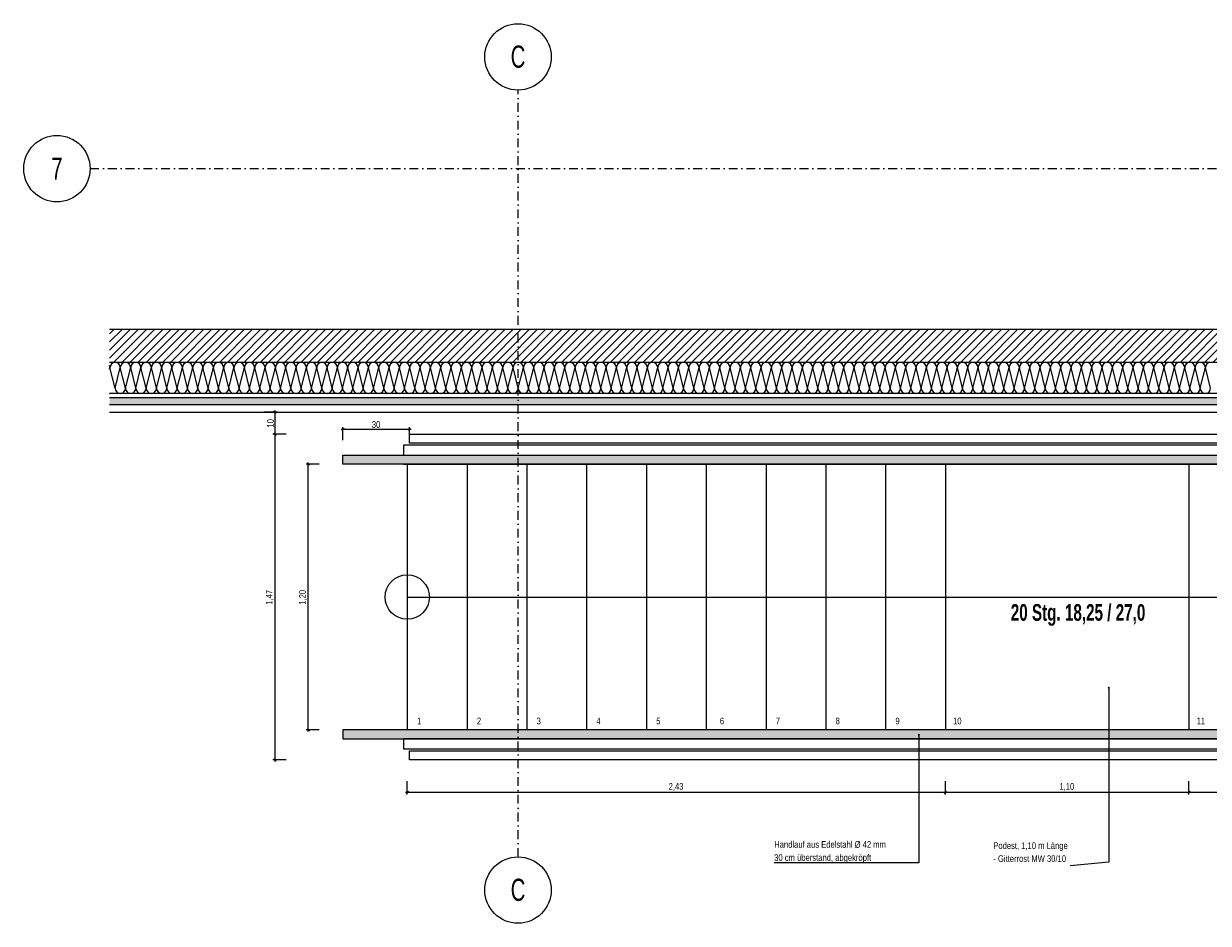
# Model space of a CAD drawing. Header units: metres. Extents: x -58265 to 854892, y -56510 to 35250.
# Tile 17 of 47: x 605723 to 611073, y -43840 to -39778. Entities that reach past the tile are written whole.
import ezdxf

# ---------------------------------------------------------------- set-up
doc = ezdxf.new("R2010")
doc.units = ezdxf.units.M
doc.header["$LTSCALE"] = 0.05
doc.linetypes.add('Achse 24', pattern=[1600, 800, -400, 0, -400])
doc.linetypes.add('Wipeout_Contour', pattern=[20000, 0, -20000])
for name, color, linetype in [('A_1_Schraffuren', 7, 'Continuous'), ('A_4_Detail_Achsen', 7, 'Continuous'), ('A_4_Detail_Bemaßung', 7, 'Continuous'), ('A_4_Details_Linien', 7, 'Continuous'), ('A_4_N_Detail_Inhalt', 7, 'Continuous')]:
    doc.layers.add(name, color=color, linetype=linetype)
doc.styles.add('ERSTELLTER_STIL_2', font='txt')
doc.styles.add('ERSTELLTER_STIL_4', font='ARIALN.TTF', dxfattribs={"width": 0.8})
doc.styles.add('ERSTELLTER_STIL_6', font='txt', dxfattribs={"width": 0.8})
doc.styles.add('ERSTELLTER_STIL_7', font='txt')
doc.dimstyles.new('ERSTELLTER_STIL__1', dxfattribs={"dimtxt": 30, "dimasz": 9.5, "dimexe": 0.18, "dimexo": 50, "dimgap": 0, "dimtad": 1, "dimtih": 1, "dimtoh": 1, "dimlfac": 0.001, "dimzin": 0, "dimdsep": 46, "dimtxsty": 'ERSTELLTER_STIL_2', "dimblk": 'ARROWHEAD_6', "dimblk1": 'ARROWHEAD_6', "dimblk2": 'ARROWHEAD_6', "dimcen": 0.09, "dimclrd": 7, "dimclre": 7, "dimclrt": 7, "dimazin": 0, "dimtfac": 1, "dimtdec": 4, "dimtmove": 0, "dimatfit": 3, "dimfxl": 1, "dimtolj": 1, "dimtzin": 0, "dimarcsym": 0})
doc.dimstyles.new('ERSTELLTER_STIL__2', dxfattribs={"dimtxt": 0.18, "dimasz": 18.24, "dimexe": 0.18, "dimexo": 0.0625, "dimgap": 0, "dimtad": 0, "dimtih": 1, "dimtoh": 1, "dimdec": 4, "dimzin": 0, "dimdsep": 46, "dimcen": 0.09, "dimadec": 0, "dimazin": 0, "dimtfac": 1, "dimtdec": 4, "dimtmove": 0, "dimatfit": 3, "dimldrblk": 'ARROWHEAD_11', "dimfxl": 1, "dimtolj": 1, "dimtzin": 0, "dimarcsym": 0})
doc.dimstyles.new('ERSTELLTER_STIL__4', dxfattribs={"dimtxt": 30, "dimasz": 9.5, "dimexe": 0.18, "dimexo": 50, "dimgap": 0, "dimtad": 1, "dimlfac": 0.001, "dimzin": 0, "dimdsep": 46, "dimtxsty": 'ERSTELLTER_STIL_2', "dimblk": 'ARROWHEAD_6', "dimblk1": 'ARROWHEAD_6', "dimblk2": 'ARROWHEAD_6', "dimcen": 0.09, "dimclrd": 7, "dimclre": 7, "dimclrt": 7, "dimazin": 0, "dimtfac": 1, "dimtdec": 4, "dimtmove": 0, "dimatfit": 3, "dimfxl": 1, "dimtolj": 1, "dimtzin": 0, "dimarcsym": 0})

# ---------------------------------------------------------------- blocks, each defined once
blk = doc.blocks.new('*X166', base_point=(565636.8, -30579.8))
at = {"layer": 'A_1_Schraffuren', "color": 251, "linetype": 'Continuous', "lineweight": 13}
for p, q in [((606111, -41338.4), (606112.8, -41331)), ((606136.2, -41424.4), (606112.8, -41331)), ((606136.2, -41424.4), (606159.5, -41331)), ((606182.8, -41424.4), (606159.5, -41331)), ((606182.8, -41424.4), (606206.2, -41331)), ((606229.5, -41424.4), (606206.2, -41331)), ((606229.5, -41424.4), (606252.8, -41331)), ((606276.2, -41424.4), (606252.8, -41331)), ((606276.2, -41424.4), (606299.5, -41331)), ((606322.8, -41424.4), (606299.5, -41331)), ((606322.8, -41424.4), (606346.2, -41331)), ((606369.5, -41424.4), (606346.2, -41331)), ((606369.5, -41424.4), (606392.8, -41331)), ((606416.2, -41424.4), (606392.8, -41331)), ((606416.2, -41424.4), (606439.5, -41331)), ((606462.8, -41424.4), (606439.5, -41331)), ((606462.8, -41424.4), (606486.2, -41331)), ((606509.5, -41424.4), (606486.2, -41331)), ((606509.5, -41424.4), (606532.8, -41331)), ((606556.2, -41424.4), (606532.8, -41331)), ((606556.2, -41424.4), (606579.5, -41331)), ((606602.8, -41424.4), (606579.5, -41331)), ((606602.8, -41424.4), (606626.2, -41331)), ((606649.5, -41424.4), (606626.2, -41331)), ((606649.5, -41424.4), (606672.8, -41331)), ((606696.2, -41424.4), (606672.8, -41331)), ((606696.2, -41424.4), (606719.5, -41331)), ((606742.8, -41424.4), (606719.5, -41331)), ((606742.8, -41424.4), (606766.2, -41331)), ((606789.5, -41424.4), (606766.2, -41331)), ((606789.5, -41424.4), (606812.8, -41331)), ((606836.2, -41424.4), (606812.8, -41331)), ((606836.2, -41424.4), (606859.5, -41331)), ((606882.8, -41424.4), (606859.5, -41331)), ((606882.8, -41424.4), (606906.2, -41331)), ((606929.5, -41424.4), (606906.2, -41331)), ((606929.5, -41424.4), (606952.8, -41331)), ((606976.2, -41424.4), (606952.8, -41331)), ((606976.2, -41424.4), (606999.5, -41331)), ((607022.8, -41424.4), (606999.5, -41331)), ((607022.8, -41424.4), (607046.2, -41331)), ((607069.5, -41424.4), (607046.2, -41331)), ((607069.5, -41424.4), (607092.8, -41331)), ((607116.2, -41424.4), (607092.8, -41331)), ((607116.2, -41424.4), (607139.5, -41331)), ((607162.8, -41424.4), (607139.5, -41331)), ((607162.8, -41424.4), (607186.2, -41331)), ((607209.5, -41424.4), (607186.2, -41331)), ((607209.5, -41424.4), (607232.8, -41331)), ((607256.2, -41424.4), (607232.8, -41331)), ((607256.2, -41424.4), (607279.5, -41331)), ((607302.8, -41424.4), (607279.5, -41331)), ((607302.8, -41424.4), (607326.2, -41331)), ((607349.5, -41424.4), (607326.2, -41331)), ((607349.5, -41424.4), (607372.8, -41331)), ((607396.2, -41424.4), (607372.8, -41331)), ((607396.2, -41424.4), (607419.5, -41331)), ((607442.8, -41424.4), (607419.5, -41331)), ((607442.8, -41424.4), (607466.2, -41331)), ((607489.5, -41424.4), (607466.2, -41331)), ((607489.5, -41424.4), (607512.8, -41331)), ((607536.2, -41424.4), (607512.8, -41331)), ((607536.2, -41424.4), (607559.5, -41331)), ((607582.8, -41424.4), (607559.5, -41331)), ((607582.8, -41424.4), (607606.2, -41331)), ((607629.5, -41424.4), (607606.2, -41331)), ((607629.5, -41424.4), (607652.8, -41331)), ((607676.2, -41424.4), (607652.8, -41331)), ((607676.2, -41424.4), (607699.5, -41331)), ((607722.8, -41424.4), (607699.5, -41331)), ((607722.8, -41424.4), (607746.2, -41331)), ((607769.5, -41424.4), (607746.2, -41331)), ((607769.5, -41424.4), (607792.8, -41331)), ((607816.2, -41424.4), (607792.8, -41331)), ((607816.2, -41424.4), (607839.5, -41331)), ((607862.8, -41424.4), (607839.5, -41331)), ((607862.8, -41424.4), (607886.2, -41331)), ((607909.5, -41424.4), (607886.2, -41331)), ((607909.5, -41424.4), (607932.8, -41331)), ((607956.2, -41424.4), (607932.8, -41331)), ((607956.2, -41424.4), (607979.5, -41331)), ((608002.8, -41424.4), (607979.5, -41331)), ((608002.8, -41424.4), (608026.2, -41331)), ((608049.5, -41424.4), (608026.2, -41331)), ((608049.5, -41424.4), (608072.8, -41331)), ((608096.2, -41424.4), (608072.8, -41331)), ((608096.2, -41424.4), (608119.5, -41331)), ((608142.8, -41424.4), (608119.5, -41331)), ((608142.8, -41424.4), (608166.2, -41331)), ((608189.5, -41424.4), (608166.2, -41331)), ((608189.5, -41424.4), (608212.8, -41331)), ((608236.2, -41424.4), (608212.8, -41331)), ((608236.2, -41424.4), (608259.5, -41331)), ((608282.8, -41424.4), (608259.5, -41331)), ((608282.8, -41424.4), (608306.2, -41331)), ((608329.5, -41424.4), (608306.2, -41331)), ((608329.5, -41424.4), (608352.8, -41331)), ((608376.2, -41424.4), (608352.8, -41331)), ((608376.2, -41424.4), (608399.5, -41331)), ((608422.8, -41424.4), (608399.5, -41331)), ((608422.8, -41424.4), (608446.2, -41331)), ((608469.5, -41424.4), (608446.2, -41331)), ((608469.5, -41424.4), (608492.8, -41331)), ((608516.2, -41424.4), (608492.8, -41331)), ((608516.2, -41424.4), (608539.5, -41331)), ((608562.8, -41424.4), (608539.5, -41331)), ((608562.8, -41424.4), (608586.2, -41331)), ((608609.5, -41424.4), (608586.2, -41331)), ((608609.5, -41424.4), (608632.8, -41331)), ((608656.2, -41424.4), (608632.8, -41331)), ((608656.2, -41424.4), (608679.5, -41331)), ((608702.8, -41424.4), (608679.5, -41331)), ((608702.8, -41424.4), (608726.2, -41331)), ((608749.5, -41424.4), (608726.2, -41331)), ((608749.5, -41424.4), (608772.8, -41331)), ((608796.2, -41424.4), (608772.8, -41331)), ((608796.2, -41424.4), (608819.5, -41331)), ((608842.8, -41424.4), (608819.5, -41331)), ((608842.8, -41424.4), (608866.2, -41331)), ((608889.5, -41424.4), (608866.2, -41331)), ((608889.5, -41424.4), (608912.8, -41331)), ((608936.2, -41424.4), (608912.8, -41331)), ((608936.2, -41424.4), (608959.5, -41331)), ((608982.8, -41424.4), (608959.5, -41331)), ((608982.8, -41424.4), (609006.2, -41331)), ((609029.5, -41424.4), (609006.2, -41331)), ((609029.5, -41424.4), (609052.8, -41331)), ((609076.2, -41424.4), (609052.8, -41331)), ((609076.2, -41424.4), (609099.5, -41331)), ((609122.8, -41424.4), (609099.5, -41331)), ((609122.8, -41424.4), (609146.2, -41331)), ((609169.5, -41424.4), (609146.2, -41331)), ((609169.5, -41424.4), (609192.8, -41331)), ((609216.2, -41424.4), (609192.8, -41331)), ((609216.2, -41424.4), (609239.5, -41331)), ((609262.8, -41424.4), (609239.5, -41331)), ((609262.8, -41424.4), (609286.2, -41331)), ((609309.5, -41424.4), (609286.2, -41331)), ((609309.5, -41424.4), (609332.8, -41331)), ((609356.2, -41424.4), (609332.8, -41331)), ((609356.2, -41424.4), (609379.5, -41331)), ((609402.8, -41424.4), (609379.5, -41331)), ((609402.8, -41424.4), (609426.2, -41331)), ((609449.5, -41424.4), (609426.2, -41331)), ((609449.5, -41424.4), (609472.8, -41331)), ((609496.2, -41424.4), (609472.8, -41331)), ((609496.2, -41424.4), (609519.5, -41331)), ((609542.8, -41424.4), (609519.5, -41331)), ((609542.8, -41424.4), (609566.2, -41331)), ((609589.5, -41424.4), (609566.2, -41331)), ((609589.5, -41424.4), (609612.8, -41331)), ((609636.2, -41424.4), (609612.8, -41331)), ((609636.2, -41424.4), (609659.5, -41331)), ((609682.8, -41424.4), (609659.5, -41331)), ((609682.8, -41424.4), (609706.2, -41331)), ((609729.5, -41424.4), (609706.2, -41331)), ((609729.5, -41424.4), (609752.8, -41331)), ((609776.2, -41424.4), (609752.8, -41331)), ((609776.2, -41424.4), (609799.5, -41331)), ((609822.8, -41424.4), (609799.5, -41331)), ((609822.8, -41424.4), (609846.2, -41331)), ((609869.5, -41424.4), (609846.2, -41331)), ((609869.5, -41424.4), (609892.8, -41331)), ((609916.2, -41424.4), (609892.8, -41331)), ((609916.2, -41424.4), (609939.5, -41331)), ((609962.8, -41424.4), (609939.5, -41331)), ((609962.8, -41424.4), (609986.2, -41331)), ((610009.5, -41424.4), (609986.2, -41331)), ((610009.5, -41424.4), (610032.8, -41331)), ((610056.2, -41424.4), (610032.8, -41331)), ((610056.2, -41424.4), (610079.5, -41331)), ((610102.8, -41424.4), (610079.5, -41331)), ((610102.8, -41424.4), (610126.2, -41331)), ((610149.5, -41424.4), (610126.2, -41331)), ((610149.5, -41424.4), (610172.8, -41331)), ((610196.2, -41424.4), (610172.8, -41331)), ((610196.2, -41424.4), (610219.5, -41331)), ((610242.8, -41424.4), (610219.5, -41331)), ((610242.8, -41424.4), (610266.2, -41331)), ((610289.5, -41424.4), (610266.2, -41331)), ((610289.5, -41424.4), (610312.8, -41331)), ((610336.2, -41424.4), (610312.8, -41331)), ((610336.2, -41424.4), (610359.5, -41331)), ((610382.8, -41424.4), (610359.5, -41331)), ((610382.8, -41424.4), (610406.2, -41331)), ((610429.5, -41424.4), (610406.2, -41331)), ((610429.5, -41424.4), (610452.8, -41331)), ((610476.2, -41424.4), (610452.8, -41331)), ((610476.2, -41424.4), (610499.5, -41331)), ((610522.8, -41424.4), (610499.5, -41331)), ((610522.8, -41424.4), (610546.2, -41331)), ((610569.5, -41424.4), (610546.2, -41331)), ((610569.5, -41424.4), (610592.8, -41331)), ((610616.2, -41424.4), (610592.8, -41331)), ((610616.2, -41424.4), (610639.5, -41331)), ((610662.8, -41424.4), (610639.5, -41331)), ((610662.8, -41424.4), (610686.2, -41331)), ((610709.5, -41424.4), (610686.2, -41331)), ((610709.5, -41424.4), (610732.8, -41331)), ((610756.2, -41424.4), (610732.8, -41331)), ((610756.2, -41424.4), (610779.5, -41331)), ((610802.8, -41424.4), (610779.5, -41331)), ((610802.8, -41424.4), (610826.2, -41331)), ((610849.5, -41424.4), (610826.2, -41331)), ((610849.5, -41424.4), (610872.8, -41331)), ((610896.2, -41424.4), (610872.8, -41331)), ((610896.2, -41424.4), (610919.5, -41331)), ((610942.8, -41424.4), (610919.5, -41331)), ((610942.8, -41424.4), (610966.2, -41331)), ((610989.5, -41424.4), (610966.2, -41331)), ((610989.5, -41424.4), (611012.8, -41331)), ((611036.2, -41424.4), (611012.8, -41331)), ((611036.2, -41424.4), (611059.5, -41331)), ((611082.8, -41424.4), (611059.5, -41331))]:
    blk.add_line(p, q, dxfattribs=at)
for centre, start, end in [((606089.5, -41331), 0, 22.8732), ((606136.2, -41331), 90, 180), ((606136.2, -41331), 0, 90), ((606182.8, -41331), 90, 180), ((606182.8, -41331), 0, 90), ((606229.5, -41331), 90, 180), ((606229.5, -41331), 0, 90), ((606276.2, -41331), 90, 180), ((606276.2, -41331), 0, 90), ((606322.8, -41331), 90, 180), ((606322.8, -41331), 0, 90), ((606369.5, -41331), 90, 180), ((606369.5, -41331), 0, 90), ((606416.2, -41331), 90, 180), ((606416.2, -41331), 0, 90), ((606462.8, -41331), 90, 180), ((606462.8, -41331), 0, 90), ((606509.5, -41331), 90, 180), ((606509.5, -41331), 0, 90), ((606556.2, -41331), 90, 180), ((606556.2, -41331), 0, 90), ((606602.8, -41331), 90, 180), ((606602.8, -41331), 0, 90), ((606649.5, -41331), 90, 180), ((606649.5, -41331), 0, 90), ((606696.2, -41331), 90, 180), ((606696.2, -41331), 0, 90), ((606742.8, -41331), 90, 180), ((606742.8, -41331), 0, 90), ((606789.5, -41331), 90, 180), ((606789.5, -41331), 0, 90), ((606836.2, -41331), 90, 180), ((606836.2, -41331), 0, 90), ((606882.8, -41331), 90, 180), ((606882.8, -41331), 0, 90), ((606929.5, -41331), 90, 180), ((606929.5, -41331), 0, 90), ((606976.2, -41331), 90, 180), ((606976.2, -41331), 0, 90), ((607022.8, -41331), 90, 180), ((607022.8, -41331), 0, 90), ((607069.5, -41331), 90, 180), ((607069.5, -41331), 0, 90), ((607116.2, -41331), 90, 180), ((607116.2, -41331), 0, 90), ((607162.8, -41331), 90, 180), ((607162.8, -41331), 0, 90), ((607209.5, -41331), 90, 180), ((607209.5, -41331), 0, 90), ((607256.2, -41331), 90, 180), ((607256.2, -41331), 0, 90), ((607302.8, -41331), 90, 180), ((607302.8, -41331), 0, 90), ((607349.5, -41331), 90, 180), ((607349.5, -41331), 0, 90), ((607396.2, -41331), 90, 180), ((607396.2, -41331), 0, 90), ((607442.8, -41331), 90, 180), ((607442.8, -41331), 0, 90), ((607489.5, -41331), 90, 180), ((607489.5, -41331), 0, 90), ((607536.2, -41331), 90, 180), ((607536.2, -41331), 0, 90), ((607582.8, -41331), 90, 180), ((607582.8, -41331), 0, 90), ((607629.5, -41331), 90, 180), ((607629.5, -41331), 0, 90), ((607676.2, -41331), 90, 180), ((607676.2, -41331), 0, 90), ((607722.8, -41331), 90, 180), ((607722.8, -41331), 0, 90), ((607769.5, -41331), 90, 180), ((607769.5, -41331), 0, 90), ((607816.2, -41331), 90, 180), ((607816.2, -41331), 0, 90), ((607862.8, -41331), 90, 180), ((607862.8, -41331), 0, 90), ((607909.5, -41331), 90, 180), ((607909.5, -41331), 0, 90), ((607956.2, -41331), 90, 180), ((607956.2, -41331), 0, 90), ((608002.8, -41331), 90, 180), ((608002.8, -41331), 0, 90), ((608049.5, -41331), 90, 180), ((608049.5, -41331), 0, 90), ((608096.2, -41331), 90, 180), ((608096.2, -41331), 0, 90), ((608142.8, -41331), 90, 180), ((608142.8, -41331), 0, 90), ((608189.5, -41331), 90, 180), ((608189.5, -41331), 0, 90), ((608236.2, -41331), 90, 180), ((608236.2, -41331), 0, 90), ((608282.8, -41331), 90, 180), ((608282.8, -41331), 0, 90), ((608329.5, -41331), 90, 180), ((608329.5, -41331), 0, 90), ((608376.2, -41331), 90, 180), ((608376.2, -41331), 0, 90), ((608422.8, -41331), 90, 180), ((608422.8, -41331), 0, 90), ((608469.5, -41331), 90, 180), ((608469.5, -41331), 0, 90), ((608516.2, -41331), 90, 180), ((608516.2, -41331), 0, 90), ((608562.8, -41331), 90, 180), ((608562.8, -41331), 0, 90), ((608609.5, -41331), 90, 180), ((608609.5, -41331), 0, 90), ((608656.2, -41331), 90, 180), ((608656.2, -41331), 0, 90), ((608702.8, -41331), 90, 180), ((608702.8, -41331), 0, 90), ((608749.5, -41331), 90, 180), ((608749.5, -41331), 0, 90), ((608796.2, -41331), 90, 180), ((608796.2, -41331), 0, 90), ((608842.8, -41331), 90, 180), ((608842.8, -41331), 0, 90), ((608889.5, -41331), 90, 180), ((608889.5, -41331), 0, 90), ((608936.2, -41331), 90, 180), ((608936.2, -41331), 0, 90), ((608982.8, -41331), 90, 180), ((608982.8, -41331), 0, 90), ((609029.5, -41331), 90, 180), ((609029.5, -41331), 0, 90), ((609076.2, -41331), 90, 180), ((609076.2, -41331), 0, 90), ((609122.8, -41331), 90, 180), ((609122.8, -41331), 0, 90), ((609169.5, -41331), 90, 180), ((609169.5, -41331), 0, 90), ((609216.2, -41331), 90, 180), ((609216.2, -41331), 0, 90), ((609262.8, -41331), 90, 180), ((609262.8, -41331), 0, 90), ((609309.5, -41331), 90, 180), ((609309.5, -41331), 0, 90), ((609356.2, -41331), 90, 180), ((609356.2, -41331), 0, 90), ((609402.8, -41331), 90, 180), ((609402.8, -41331), 0, 90), ((609449.5, -41331), 90, 180), ((609449.5, -41331), 0, 90), ((609496.2, -41331), 90, 180), ((609496.2, -41331), 0, 90), ((609542.8, -41331), 90, 180), ((609542.8, -41331), 0, 90), ((609589.5, -41331), 90, 180), ((609589.5, -41331), 0, 90), ((609636.2, -41331), 90, 180), ((609636.2, -41331), 0, 90), ((609682.8, -41331), 90, 180), ((609682.8, -41331), 0, 90), ((609729.5, -41331), 90, 180), ((609729.5, -41331), 0, 90), ((609776.2, -41331), 90, 180), ((609776.2, -41331), 0, 90), ((609822.8, -41331), 90, 180), ((609822.8, -41331), 0, 90), ((609869.5, -41331), 90, 180), ((609869.5, -41331), 0, 90), ((609916.2, -41331), 90, 180), ((609916.2, -41331), 0, 90), ((609962.8, -41331), 90, 180), ((609962.8, -41331), 0, 90), ((610009.5, -41331), 90, 180), ((610009.5, -41331), 0, 90), ((610056.2, -41331), 90, 180), ((610056.2, -41331), 0, 90), ((610102.8, -41331), 90, 180), ((610102.8, -41331), 0, 90), ((610149.5, -41331), 90, 180), ((610149.5, -41331), 0, 90), ((610196.2, -41331), 90, 180), ((610196.2, -41331), 0, 90), ((610242.8, -41331), 90, 180), ((610242.8, -41331), 0, 90), ((610289.5, -41331), 90, 180), ((610289.5, -41331), 0, 90), ((610336.2, -41331), 90, 180), ((610336.2, -41331), 0, 90), ((610382.8, -41331), 90, 180), ((610382.8, -41331), 0, 90), ((610429.5, -41331), 90, 180), ((610429.5, -41331), 0, 90), ((610476.2, -41331), 90, 180), ((610476.2, -41331), 0, 90), ((610522.8, -41331), 90, 180), ((610522.8, -41331), 0, 90), ((610569.5, -41331), 90, 180), ((610569.5, -41331), 0, 90), ((610616.2, -41331), 90, 180), ((610616.2, -41331), 0, 90), ((610662.8, -41331), 90, 180), ((610662.8, -41331), 0, 90), ((610709.5, -41331), 90, 180), ((610709.5, -41331), 0, 90), ((610756.2, -41331), 90, 180), ((610756.2, -41331), 0, 90), ((610802.8, -41331), 90, 180), ((610802.8, -41331), 0, 90), ((610849.5, -41331), 90, 180), ((610849.5, -41331), 0, 90), ((610896.2, -41331), 90, 180), ((610896.2, -41331), 0, 90), ((610942.8, -41331), 90, 180), ((610942.8, -41331), 0, 90), ((610989.5, -41331), 90, 180), ((610989.5, -41331), 0, 90), ((611036.2, -41331), 90, 180), ((611036.2, -41331), 0, 90), ((611082.8, -41331), 90, 180), ((606112.8, -41424.4), 265.49, 270), ((606159.5, -41424.4), 180, 270), ((606159.5, -41424.4), 270, 0), ((606206.2, -41424.4), 180, 270), ((606206.2, -41424.4), 270, 0), ((606252.8, -41424.4), 180, 270), ((606252.8, -41424.4), 270, 0), ((606299.5, -41424.4), 180, 270), ((606299.5, -41424.4), 270, 0), ((606346.2, -41424.4), 180, 270), ((606346.2, -41424.4), 270, 0), ((606392.8, -41424.4), 180, 270), ((606392.8, -41424.4), 270, 0), ((606439.5, -41424.4), 180, 270), ((606439.5, -41424.4), 270, 0), ((606486.2, -41424.4), 180, 270), ((606486.2, -41424.4), 270, 0), ((606532.8, -41424.4), 180, 270), ((606532.8, -41424.4), 270, 0), ((606579.5, -41424.4), 180, 270), ((606579.5, -41424.4), 270, 0), ((606626.2, -41424.4), 180, 270), ((606626.2, -41424.4), 270, 0), ((606672.8, -41424.4), 180, 270), ((606672.8, -41424.4), 270, 0), ((606719.5, -41424.4), 180, 270), ((606719.5, -41424.4), 270, 0), ((606766.2, -41424.4), 180, 270), ((606766.2, -41424.4), 270, 0), ((606812.8, -41424.4), 180, 270), ((606812.8, -41424.4), 270, 0), ((606859.5, -41424.4), 180, 270), ((606859.5, -41424.4), 270, 0), ((606906.2, -41424.4), 180, 270), ((606906.2, -41424.4), 270, 0), ((606952.8, -41424.4), 180, 270), ((606952.8, -41424.4), 270, 0), ((606999.5, -41424.4), 180, 270), ((606999.5, -41424.4), 270, 0), ((607046.2, -41424.4), 180, 270), ((607046.2, -41424.4), 270, 0), ((607092.8, -41424.4), 180, 270), ((607092.8, -41424.4), 270, 0), ((607139.5, -41424.4), 180, 270), ((607139.5, -41424.4), 270, 0), ((607186.2, -41424.4), 180, 270), ((607186.2, -41424.4), 270, 0), ((607232.8, -41424.4), 180, 270), ((607232.8, -41424.4), 270, 0), ((607279.5, -41424.4), 180, 270), ((607279.5, -41424.4), 270, 0), ((607326.2, -41424.4), 180, 270), ((607326.2, -41424.4), 270, 0), ((607372.8, -41424.4), 180, 270), ((607372.8, -41424.4), 270, 0), ((607419.5, -41424.4), 180, 270), ((607419.5, -41424.4), 270, 0), ((607466.2, -41424.4), 180, 270), ((607466.2, -41424.4), 270, 0), ((607512.8, -41424.4), 180, 270), ((607512.8, -41424.4), 270, 0), ((607559.5, -41424.4), 180, 270), ((607559.5, -41424.4), 270, 0), ((607606.2, -41424.4), 180, 270), ((607606.2, -41424.4), 270, 0), ((607652.8, -41424.4), 180, 270), ((607652.8, -41424.4), 270, 0), ((607699.5, -41424.4), 180, 270), ((607699.5, -41424.4), 270, 0), ((607746.2, -41424.4), 180, 270), ((607746.2, -41424.4), 270, 0), ((607792.8, -41424.4), 180, 270), ((607792.8, -41424.4), 270, 0), ((607839.5, -41424.4), 180, 270), ((607839.5, -41424.4), 270, 0), ((607886.2, -41424.4), 180, 270), ((607886.2, -41424.4), 270, 0), ((607932.8, -41424.4), 180, 270), ((607932.8, -41424.4), 270, 0), ((607979.5, -41424.4), 180, 270), ((607979.5, -41424.4), 270, 0), ((608026.2, -41424.4), 180, 270), ((608026.2, -41424.4), 270, 0), ((608072.8, -41424.4), 180, 270), ((608072.8, -41424.4), 270, 0), ((608119.5, -41424.4), 180, 270), ((608119.5, -41424.4), 270, 0), ((608166.2, -41424.4), 180, 270), ((608166.2, -41424.4), 270, 0), ((608212.8, -41424.4), 180, 270), ((608212.8, -41424.4), 270, 0), ((608259.5, -41424.4), 180, 270), ((608259.5, -41424.4), 270, 0), ((608306.2, -41424.4), 180, 270), ((608306.2, -41424.4), 270, 0), ((608352.8, -41424.4), 180, 270), ((608352.8, -41424.4), 270, 0), ((608399.5, -41424.4), 180, 270), ((608399.5, -41424.4), 270, 0), ((608446.2, -41424.4), 180, 270), ((608446.2, -41424.4), 270, 0), ((608492.8, -41424.4), 180, 270), ((608492.8, -41424.4), 270, 0), ((608539.5, -41424.4), 180, 270), ((608539.5, -41424.4), 270, 0), ((608586.2, -41424.4), 180, 270), ((608586.2, -41424.4), 270, 0), ((608632.8, -41424.4), 180, 270), ((608632.8, -41424.4), 270, 0), ((608679.5, -41424.4), 180, 270), ((608679.5, -41424.4), 270, 0), ((608726.2, -41424.4), 180, 270), ((608726.2, -41424.4), 270, 0), ((608772.8, -41424.4), 180, 270), ((608772.8, -41424.4), 270, 0), ((608819.5, -41424.4), 180, 270), ((608819.5, -41424.4), 270, 0), ((608866.2, -41424.4), 180, 270), ((608866.2, -41424.4), 270, 0), ((608912.8, -41424.4), 180, 270), ((608912.8, -41424.4), 270, 0), ((608959.5, -41424.4), 180, 270), ((608959.5, -41424.4), 270, 0), ((609006.2, -41424.4), 180, 270), ((609006.2, -41424.4), 270, 0), ((609052.8, -41424.4), 180, 270), ((609052.8, -41424.4), 270, 0), ((609099.5, -41424.4), 180, 270), ((609099.5, -41424.4), 270, 0), ((609146.2, -41424.4), 180, 270), ((609146.2, -41424.4), 270, 0), ((609192.8, -41424.4), 180, 270), ((609192.8, -41424.4), 270, 0), ((609239.5, -41424.4), 180, 270), ((609239.5, -41424.4), 270, 0), ((609286.2, -41424.4), 180, 270), ((609286.2, -41424.4), 270, 0), ((609332.8, -41424.4), 180, 270), ((609332.8, -41424.4), 270, 0), ((609379.5, -41424.4), 180, 270), ((609379.5, -41424.4), 270, 0), ((609426.2, -41424.4), 180, 270), ((609426.2, -41424.4), 270, 0), ((609472.8, -41424.4), 180, 270), ((609472.8, -41424.4), 270, 0), ((609519.5, -41424.4), 180, 270), ((609519.5, -41424.4), 270, 0), ((609566.2, -41424.4), 180, 270), ((609566.2, -41424.4), 270, 0), ((609612.8, -41424.4), 180, 270), ((609612.8, -41424.4), 270, 0), ((609659.5, -41424.4), 180, 270), ((609659.5, -41424.4), 270, 0), ((609706.2, -41424.4), 180, 270), ((609706.2, -41424.4), 270, 0), ((609752.8, -41424.4), 180, 270), ((609752.8, -41424.4), 270, 0), ((609799.5, -41424.4), 180, 270), ((609799.5, -41424.4), 270, 0), ((609846.2, -41424.4), 180, 270), ((609846.2, -41424.4), 270, 0), ((609892.8, -41424.4), 180, 270), ((609892.8, -41424.4), 270, 0), ((609939.5, -41424.4), 180, 270), ((609939.5, -41424.4), 270, 0), ((609986.2, -41424.4), 180, 270), ((609986.2, -41424.4), 270, 0), ((610032.8, -41424.4), 180, 270), ((610032.8, -41424.4), 270, 0), ((610079.5, -41424.4), 180, 270), ((610079.5, -41424.4), 270, 0), ((610126.2, -41424.4), 180, 270), ((610126.2, -41424.4), 270, 0), ((610172.8, -41424.4), 180, 270), ((610172.8, -41424.4), 270, 0), ((610219.5, -41424.4), 180, 270), ((610219.5, -41424.4), 270, 0), ((610266.2, -41424.4), 180, 270), ((610266.2, -41424.4), 270, 0), ((610312.8, -41424.4), 180, 270), ((610312.8, -41424.4), 270, 0), ((610359.5, -41424.4), 180, 270), ((610359.5, -41424.4), 270, 0), ((610406.2, -41424.4), 180, 270), ((610406.2, -41424.4), 270, 0), ((610452.8, -41424.4), 180, 270), ((610452.8, -41424.4), 270, 0), ((610499.5, -41424.4), 180, 270), ((610499.5, -41424.4), 270, 0), ((610546.2, -41424.4), 180, 270), ((610546.2, -41424.4), 270, 0), ((610592.8, -41424.4), 180, 270), ((610592.8, -41424.4), 270, 0), ((610639.5, -41424.4), 180, 270), ((610639.5, -41424.4), 270, 0), ((610686.2, -41424.4), 180, 270), ((610686.2, -41424.4), 270, 0), ((610732.8, -41424.4), 180, 270), ((610732.8, -41424.4), 270, 0), ((610779.5, -41424.4), 180, 270), ((610779.5, -41424.4), 270, 0), ((610826.2, -41424.4), 180, 270), ((610826.2, -41424.4), 270, 0), ((610872.8, -41424.4), 180, 270), ((610872.8, -41424.4), 270, 0), ((610919.5, -41424.4), 180, 270), ((610919.5, -41424.4), 270, 0), ((610966.2, -41424.4), 180, 270), ((610966.2, -41424.4), 270, 0), ((611012.8, -41424.4), 180, 270), ((611012.8, -41424.4), 270, 0), ((611059.5, -41424.4), 180, 270), ((611059.5, -41424.4), 270, 0)]:
    blk.add_arc(centre, 23.3, start, end, dxfattribs=at)
blk = doc.blocks.new('*D171', base_point=(565636.8, -30579.8))
at = {"layer": 'A_4_Detail_Bemaßung', "color": 7, "linetype": 'Continuous', "lineweight": 13}
for p, q in [((607058.2, -41767.1), (606998.9, -41767.1)), ((607013.2, -41772.1), (607003.2, -41762.1)), ((607008.2, -41767.1), (607008.2, -41759.6)), ((607008.2, -42967.1), (607008.2, -41767.1)), ((607058.2, -42967.1), (606998.9, -42967.1)), ((607003.2, -42962.1), (607013.2, -42972.1)), ((607008.2, -42974.6), (607008.2, -42967.1))]:
    blk.add_line(p, q, dxfattribs=at)
at = {"layer": 'A_4_Detail_Bemaßung', "color": 7, "lineweight": 13, "insert": (607002.2, -42401.9), "char_height": 30, "attachment_point": 7, "rotation": 90, "style": 'ERSTELLTER_STIL_2'}
blk.add_mtext('\\A1;{\\pql;\\fSwis721 Cn BT|b0|i0|c0|p0;\\W1.000000;1,20}', dxfattribs=at)
blk = doc.blocks.new('ARROWHEAD_6')
at = {"color": 0, "linetype": 'Continuous', "lineweight": 0}
for p, q in [((0, 0), (-1, 0)), ((-0.5, -0.5), (0.5, 0.5))]:
    blk.add_line(p, q, dxfattribs=at)
blk = doc.blocks.new('*D172', base_point=(565636.8, -30579.8))
at = {"layer": 'A_4_Detail_Bemaßung', "color": 7, "linetype": 'Continuous', "lineweight": 13}
for p, q in [((607455.4, -43258.2), (607455.4, -43198.9)), ((609885.4, -43258.2), (609885.4, -43198.9)), ((607447.9, -43248.9), (607455.4, -43248.9)), ((607460.4, -43243.9), (607450.4, -43253.9)), ((607455.4, -43248.9), (609885.4, -43248.9)), ((609890.4, -43243.9), (609880.4, -43253.9))]:
    blk.add_line(p, q, dxfattribs=at)
at = {"layer": 'A_4_Detail_Bemaßung', "color": 7, "lineweight": 13, "insert": (608635.5, -43242.9), "char_height": 30, "attachment_point": 7, "style": 'ERSTELLTER_STIL_2'}
blk.add_mtext('\\A1;{\\pql;\\fSwis721 Cn BT|b0|i0|c0|p0;\\W1.000000;2,43}', dxfattribs=at)
blk = doc.blocks.new('*D173', base_point=(565636.8, -30579.8))
at = {"layer": 'A_4_Detail_Bemaßung', "color": 7, "linetype": 'Continuous', "lineweight": 13}
for p, q in [((609885.4, -43258.2), (609885.4, -43198.9)), ((610985.4, -43258.2), (610985.4, -43198.9)), ((609890.4, -43243.9), (609880.4, -43253.9)), ((609885.4, -43248.9), (610985.4, -43248.9)), ((610990.4, -43243.9), (610980.4, -43253.9))]:
    blk.add_line(p, q, dxfattribs=at)
at = {"layer": 'A_4_Detail_Bemaßung', "color": 7, "lineweight": 13, "insert": (610400.5, -43242.9), "char_height": 30, "attachment_point": 7, "style": 'ERSTELLTER_STIL_2'}
blk.add_mtext('\\A1;{\\pql;\\fSwis721 Cn BT|b0|i0|c0|p0;\\W1.000000;1,10}', dxfattribs=at)
blk = doc.blocks.new('*D174', base_point=(565636.8, -30579.8))
at = {"layer": 'A_4_Detail_Bemaßung', "color": 7, "linetype": 'Continuous', "lineweight": 13}
for p, q in [((610985.4, -43258.2), (610985.4, -43198.9)), ((613415.4, -43258.2), (613415.4, -43198.9)), ((610990.4, -43243.9), (610980.4, -43253.9)), ((610985.4, -43248.9), (613415.4, -43248.9)), ((613420.4, -43243.9), (613410.4, -43253.9))]:
    blk.add_line(p, q, dxfattribs=at)
at = {"layer": 'A_4_Detail_Bemaßung', "color": 7, "lineweight": 13, "insert": (612165.5, -43242.9), "char_height": 30, "attachment_point": 7, "style": 'ERSTELLTER_STIL_2'}
blk.add_mtext('\\A1;{\\pql;\\fSwis721 Cn BT|b0|i0|c0|p0;\\W1.000000;2,43}', dxfattribs=at)
blk = doc.blocks.new('*D177', base_point=(565636.8, -30579.8))
at = {"layer": 'A_4_Detail_Bemaßung', "color": 7, "linetype": 'Continuous', "lineweight": 13}
for p, q in [((606908.2, -41632.1), (606848.9, -41632.1)), ((606853.2, -41627.1), (606863.2, -41637.1)), ((606858.2, -43102.1), (606858.2, -41632.1)), ((606908.2, -43102.1), (606848.9, -43102.1)), ((606853.2, -43097.1), (606863.2, -43107.1)), ((606858.2, -43109.6), (606858.2, -43102.1))]:
    blk.add_line(p, q, dxfattribs=at)
at = {"layer": 'A_4_Detail_Bemaßung', "color": 7, "lineweight": 13, "insert": (606852.2, -42401.9), "char_height": 30, "attachment_point": 7, "rotation": 90, "style": 'ERSTELLTER_STIL_2'}
blk.add_mtext('\\A1;{\\pql;\\fSwis721 Cn BT|b0|i0|c0|p0;\\W1.000000;1,47}', dxfattribs=at)
blk = doc.blocks.new('*D178', base_point=(565636.8, -30579.8))
at = {"layer": 'A_4_Detail_Bemaßung', "color": 7, "linetype": 'Continuous', "lineweight": 13}
for p, q in [((606867.6, -41532.1), (606808.2, -41532.1)), ((606863.2, -41537.1), (606853.2, -41527.1)), ((606858.2, -41532.1), (606858.2, -41524.6)), ((606858.2, -41632.1), (606858.2, -41532.1)), ((606908.2, -41632.1), (606848.9, -41632.1)), ((606853.2, -41627.1), (606863.2, -41637.1))]:
    blk.add_line(p, q, dxfattribs=at)
at = {"layer": 'A_4_Detail_Bemaßung', "color": 7, "lineweight": 13, "insert": (606852.2, -41602), "char_height": 30, "attachment_point": 7, "rotation": 90, "style": 'ERSTELLTER_STIL_2'}
blk.add_mtext('\\A1;{\\pql;\\fSwis721 Cn BT|b0|i0|c0|p0;\\W1.000000;10}', dxfattribs=at)
blk = doc.blocks.new('*D184', base_point=(565636.8, -30579.8))
at = {"layer": 'A_4_Detail_Bemaßung', "color": 7, "linetype": 'Continuous', "lineweight": 13}
for p, q in [((607157.4, -41609.5), (607164.9, -41609.5)), ((607169.9, -41604.5), (607159.9, -41614.5)), ((607164.9, -41659.5), (607164.9, -41600.1)), ((607164.9, -41609.5), (607465.4, -41609.5)), ((607460.4, -41614.5), (607470.4, -41604.5)), ((607465.4, -41659.5), (607465.4, -41600.1)), ((607465.4, -41609.5), (607472.9, -41609.5))]:
    blk.add_line(p, q, dxfattribs=at)
at = {"layer": 'A_4_Detail_Bemaßung', "color": 7, "lineweight": 13, "insert": (607295.3, -41603.5), "char_height": 30, "attachment_point": 7, "style": 'ERSTELLTER_STIL_2'}
blk.add_mtext('\\A1;{\\pql;\\fSwis721 Cn BT|b0|i0|c0|p0;\\W1.000000;30}', dxfattribs=at)
blk = doc.blocks.new('ARROWHEAD_11')
at = {"color": 0, "linetype": 'Continuous', "lineweight": 0}
blk.add_line((0, 0), (-1, 0), dxfattribs=at)
at = {"color": 0, "linetype": 'Continuous', "lineweight": 0, "const_width": 0.25, "flags": 128}
blk.add_lwpolyline([(-0.125, 0, 1), (0.125, 0, 1)], format="xyb", close=True, dxfattribs=at)

msp = doc.modelspace()

# ---------------------------------------------------------------- hatches: boundary and pattern name
at = {"layer": 'A_1_Schraffuren', "linetype": 'Continuous', "lineweight": 13}
h = msp.add_hatch(dxfattribs=at)
h.set_pattern_fill('MW_Kalksandstein_0006', color=251, style=0, pattern_type=2)
h.set_pattern_definition([(45, (565636.85, -30579.794), (-18.384776, 18.384776), [])])
h.paths.add_polyline_path([(606110.99, -41157.708), (606110.99, -41307.708), (606949.492, -41307.708), (613415.428, -41307.709), (613415.428, -41157.708)])
at = {"layer": 'A_1_Schraffuren', "linetype": 'Continuous', "lineweight": 18}
msp.add_hatch(color=49, dxfattribs=at).paths.add_polyline_path([(613395.428, -41499.181), (613395.428, -41467.708), (606110.99, -41467.708), (606110.99, -41497.054)])
at = {"layer": 'A_1_Schraffuren', "linetype": 'Continuous', "lineweight": 0}
for points in [[(607164.942, -41727.054), (607164.942, -41767.054), (613415.428, -41767.054, 0.15640678), (613415.161, -41758.3, 0.20574303), (613409.894, -41753.2, -0.05973906), (613407.647, -41752.033, -0.17127877), (613405.524, -41748.737, -0.05526064), (613405.088, -41744.448, 0.02649804), (613404.86, -41741.085, 0.08137565), (613403.921, -41737.865, 0.07884603), (613402.12, -41735.43, 0.028709), (613399.564, -41733.213, -0.06177324), (613393.472, -41727.054)], [(607164.942, -42967.054), (607164.942, -43007.054), (613402.341, -43007.054, 0.12010544), (613408.143, -43000.946, 0.11992616), (613409.522, -42995.976, -0.10570926), (613410.271, -42990.276), (613411.015, -42988.417, -0.01008349), (613412.185, -42985.971, 0.12954159), (613415.378, -42974.046), (613415.428, -42967.054)]]:
    msp.add_hatch(color=29, dxfattribs=at).paths.add_polyline_path(points)

# ---------------------------------------------------------------- linework, layer by layer
at = {"layer": 'A_4_Detail_Achsen', "color": 7, "linetype": 'Achse 24', "lineweight": 15, "flags": 128}
for points in [[(607955.428, -43540.411), (607955.428, -40078.279)], [(606023.139, -40432.708), (616371.381, -40432.708)]]:
    msp.add_lwpolyline(points, dxfattribs=at)
at = {"layer": 'A_4_Detail_Achsen', "color": 7, "linetype": 'Continuous', "lineweight": 15}
for centre in [(607955.428, -39928.279), (605873.139, -40432.708), (607955.428, -43690.411)]:
    msp.add_circle(centre, 150, dxfattribs=at)
at = {"layer": 'A_4_Details_Linien', "color": 7, "linetype": 'Continuous', "lineweight": 15}
for points in [[(606110.99, -41157.708), (613415.428, -41157.708), (613415.428, -41307.709), (606110.99, -41307.708)], [(613415.428, -41307.709), (613415.428, -41447.708), (606110.99, -41447.708)], [(606110.99, -41497.054), (613395.428, -41499.181), (613395.428, -41467.708), (606110.99, -41467.708)], [(606110.99, -41532.054), (613395.428, -41532.054), (613395.428, -41499.181), (606110.99, -41497.054)], [(613415.428, -41672.054), (607465.428, -41672.054), (607465.428, -41632.054), (613403.242, -41632.054)], [(613415.428, -41682.054), (607438.149, -41682.054), (607438.149, -41727.054)], [(607438.149, -41767.054), (613415.428, -41767.054), (613415.428, -41682.054)], [(613415.428, -41767.054), (607164.942, -41767.054), (607164.942, -41727.054), (613393.472, -41727.054)], [(607455.428, -41767.054), (607455.428, -42967.054)], [(607725.428, -41767.054), (607725.428, -42967.054)], [(607995.428, -41767.054), (607995.428, -42967.054)], [(608265.428, -41767.054), (608265.428, -42967.054)], [(608535.428, -41767.054), (608535.428, -42967.054)], [(608805.428, -41767.054), (608805.428, -42967.054)], [(609075.428, -41767.054), (609075.428, -42967.054)], [(609345.428, -41767.054), (609345.428, -42967.054)], [(609615.428, -41767.054), (609615.428, -42967.054)], [(609885.428, -41767.054), (609885.428, -42967.054)], [(610985.428, -41767.054), (610985.428, -42967.054)], [(613415.428, -42967.054), (607164.942, -42967.054), (607164.942, -43007.054), (608759.27, -43007.054), (613402.341, -43007.054)], [(613402.341, -43007.054), (607438.149, -43007.054), (607438.149, -43052.054), (615415.428, -43052.054), (615415.428, -42967.054), (613415.428, -42967.054)], [(613424.829, -43102.054), (607465.428, -43102.054), (607465.428, -43062.054), (613415.428, -43062.054)]]:
    msp.add_lwpolyline(points, dxfattribs=at)
at = {"layer": 'A_4_Details_Linien', "color": 7, "linetype": 'Continuous', "lineweight": 15, "flags": 128}
msp.add_lwpolyline([(607455.428, -42367.054), (613415.428, -42367.054)], dxfattribs=at)
at = {"layer": 'A_4_Details_Linien', "color": 7, "linetype": 'Continuous', "lineweight": 15}
msp.add_circle((607455.428, -42367.054), 100, dxfattribs=at)

# ---------------------------------------------------------------- block references
at = {"layer": 'A_1_Schraffuren', "color": 251, "linetype": 'Continuous', "lineweight": 13}
msp.add_blockref('*X166', (565636.85, -30579.794), dxfattribs=at)

# ---------------------------------------------------------------- texts
at = {"layer": 'A_4_Detail_Achsen', "color": 7, "linetype": 'Continuous', "lineweight": 15, "char_height": 100, "attachment_point": 5, "style": 'ERSTELLTER_STIL_4'}
for s, insert in [('\\A1;{\\pqc;\\fArial Narrow|b0|i0|c0|p0;\\W0.800000;C}', (607955.428, -39927.716)), ('\\A1;{\\pqc;\\fArial Narrow|b0|i0|c0|p0;\\W0.800000;7}', (605873.139, -40432.706)), ('\\A1;{\\pqc;\\fArial Narrow|b0|i0|c0|p0;\\W0.800000;C}', (607955.428, -43689.848))]:
    msp.add_mtext(s, dxfattribs=dict(at, insert=insert))
at = {"layer": 'A_4_N_Detail_Inhalt', "color": 7, "linetype": 'Continuous', "lineweight": 15, "char_height": 30, "attachment_point": 5, "style": 'ERSTELLTER_STIL_7'}
for s, insert in [('\\A1;{\\pqc;\\fSwis721 LtCn BT|b0|i0|c0|p0;\\W1.000000;1}', (607509.286, -42926.679)), ('\\A1;{\\pqc;\\fSwis721 LtCn BT|b0|i0|c0|p0;\\W1.000000;2}', (607779.286, -42926.679)), ('\\A1;{\\pqc;\\fSwis721 LtCn BT|b0|i0|c0|p0;\\W1.000000;3}', (608049.286, -42926.962)), ('\\A1;{\\pqc;\\fSwis721 LtCn BT|b0|i0|c0|p0;\\W1.000000;4}', (608319.286, -42926.679)), ('\\A1;{\\pqc;\\fSwis721 LtCn BT|b0|i0|c0|p0;\\W1.000000;5}', (608589.286, -42926.982)), ('\\A1;{\\pqc;\\fSwis721 LtCn BT|b0|i0|c0|p0;\\W1.000000;6}', (608876.219, -42926.982)), ('\\A1;{\\pqc;\\fSwis721 LtCn BT|b0|i0|c0|p0;\\W1.000000;7}', (609129.286, -42926.679)), ('\\A1;{\\pqc;\\fSwis721 LtCn BT|b0|i0|c0|p0;\\W1.000000;8}', (609399.286, -42926.982)), ('\\A1;{\\pqc;\\fSwis721 LtCn BT|b0|i0|c0|p0;\\W1.000000;9}', (609669.286, -42926.962)), ('\\A1;{\\pqc;\\fSwis721 LtCn BT|b0|i0|c0|p0;\\W1.000000;1\\fSwis721 LtCn BT|b0|i0|c0|p0;\\W1.000000;0}', (609939.286, -42926.982)), ('\\A1;{\\pqc;\\fSwis721 LtCn BT|b0|i0|c0|p0;\\W1.000000;1\\fSwis721 LtCn BT|b0|i0|c0|p0;\\W1.000000;1}', (611039.286, -42926.679))]:
    msp.add_mtext(s, dxfattribs=dict(at, insert=insert))

# ---------------------------------------------------------------- dimensions: what is measured, and where the dimension line sits
at = {"layer": 'A_4_Detail_Bemaßung', "color": 7, "linetype": 'Continuous', "lineweight": 13}
for base, p1, p2, picture, middle in [((606858.237, -41532.054), (607386.561, -41632.054), (606706.457, -41532.054), '*D178', (606837.237, -41579.145)), ((606858.237, -41632.054), (607386.561, -43102.054), (607386.561, -41632.054), '*D177', (606837.237, -42363.099)), ((607008.237, -41767.054), (607164.942, -42967.054), (607164.942, -41767.054), '*D171', (606987.237, -42363.099))]:
    dim = msp.add_linear_dim(base=base, p1=p1, p2=p2, angle=90, dimstyle='ERSTELLTER_STIL__4', dxfattribs=at)
    dim.commit()
    dim.dimension.update_dxf_attribs({"geometry": picture, "text_midpoint": middle, "dimtype": 160, "text_rotation": 90})
for base, p1, p2, picture, middle in [((607465.428, -41609.461), (607164.942, -43007.054), (607465.428, -43102.054), '*D184', (607318.094, -41588.461)), ((613415.428, -43248.861), (610985.428, -41767.054), (613415.428, -41582.709), '*D174', (612204.383, -43227.861)), ((609885.428, -43248.861), (607455.428, -41767.054), (609885.428, -41767.054), '*D172', (608674.383, -43227.861)), ((610985.428, -43248.861), (609885.428, -41767.054), (610985.428, -41767.054), '*D173', (610439.383, -43227.861))]:
    dim = msp.add_linear_dim(base=base, p1=p1, p2=p2, dimstyle='ERSTELLTER_STIL__1', dxfattribs=at)
    dim.commit()
    dim.dimension.update_dxf_attribs({"geometry": picture, "text_midpoint": middle, "dimtype": 160})

# ---------------------------------------------------------------- wipeouts: each hides what was drawn before it
at = {"color": 7, "linetype": 'Wipeout_Contour', "lineweight": 15, "ltscale": 2447239.804591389}
msp.add_wipeout([(610081.74, -43452.364), (610438.264, -43452.364), (610438.264, -43591.115), (610081.74, -43591.115)], dxfattribs=at)
at = {"color": 7, "linetype": 'Wipeout_Contour', "lineweight": 15, "ltscale": 2443627.626607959}
msp.add_wipeout([(609092.474, -43452.364), (609616.847, -43452.364), (609616.847, -43591.115), (609092.474, -43591.115)], dxfattribs=at).dxf.layer = 'A_4_N_Detail_Inhalt'

# ---------------------------------------------------------------- next in the draw order: texts
at = {"color": 7, "linetype": 'Continuous', "lineweight": 15, "insert": (610101.74, -43563.784), "char_height": 30, "attachment_point": 7, "line_spacing_factor": 1.171899, "style": 'ERSTELLTER_STIL_2'}
msp.add_mtext('\\A1;{\\pql;\\fSwis721 Cn BT|b0|i0|c0|p0;\\W1.000000;Podest, 1,10 m Länge\\P\\pql;\\fSwis721 Cn BT|b0|i0|c0|p0;\\W1.000000;- Gitterrost MW 30/10}', dxfattribs=at)
at = {"layer": 'A_4_N_Detail_Inhalt', "color": 7, "linetype": 'Continuous', "lineweight": 15, "insert": (609112.474, -43567.67), "char_height": 30, "attachment_point": 7, "line_spacing_factor": 1.185759, "style": 'ERSTELLTER_STIL_2'}
msp.add_mtext('\\A1;{\\pql;\\fSwis721 Cn BT|b0|i0|c0|p0;\\W1.000000;Handlauf aus Edelstahl Ø 42 mm\\P\\pql;\\fSwis721 Cn BT|b0|i0|c0|p0;\\W1.000000;30 cm überstand, abgekröpft }', dxfattribs=at)

# ---------------------------------------------------------------- next in the draw order: leaders
at = {"color": 7, "linetype": 'Continuous', "lineweight": 15, "annotation_type": 0, "has_hookline": 1, "hookline_direction": 1, "text_width": 331.08}
msp.add_leader([(610623.385, -42776.84), (610623.385, -43563.784), (610448.264, -43581.115)], dimstyle='ERSTELLTER_STIL__2', dxfattribs=at)
at = {"layer": 'A_4_N_Detail_Inhalt', "color": 251, "linetype": 'Continuous', "lineweight": 13, "annotation_type": 0, "has_hookline": 1, "hookline_direction": 1, "text_width": 490.89}
msp.add_leader([(609765.518, -42989.328), (609765.518, -43567.67), (609112.474, -43567.67)], dimstyle='ERSTELLTER_STIL__2', dxfattribs=at)

# ---------------------------------------------------------------- next in the draw order: wipeouts: each hides what was drawn before it
at = {"color": 7, "linetype": 'Wipeout_Contour', "lineweight": 25, "ltscale": 2447831.45059343}
msp.add_wipeout([(610158.317, -42381.331), (610810.492, -42381.331), (610810.492, -42500.081), (610158.317, -42500.081)], dxfattribs=at).dxf.layer = 'A_4_Detail_Achsen'

# ---------------------------------------------------------------- next in the draw order: texts
at = {"layer": 'A_4_Detail_Achsen', "color": 7, "linetype": 'Continuous', "lineweight": 25, "insert": (610484.405, -42448.16), "char_height": 75, "attachment_point": 5, "style": 'ERSTELLTER_STIL_6'}
msp.add_mtext('\\A1;{\\pqc;\\fSwis721 Cn BT|b1|i0|c0|p0;\\W0.800000;20 Stg. 18,2\\fSwis721 Cn BT|b1|i0|c0|p0;\\W0.800000;5\\fSwis721 Cn BT|b1|i0|c0|p0;\\W0.800000; / 27,0}', dxfattribs=at)

doc.saveas('drawing.dxf')
